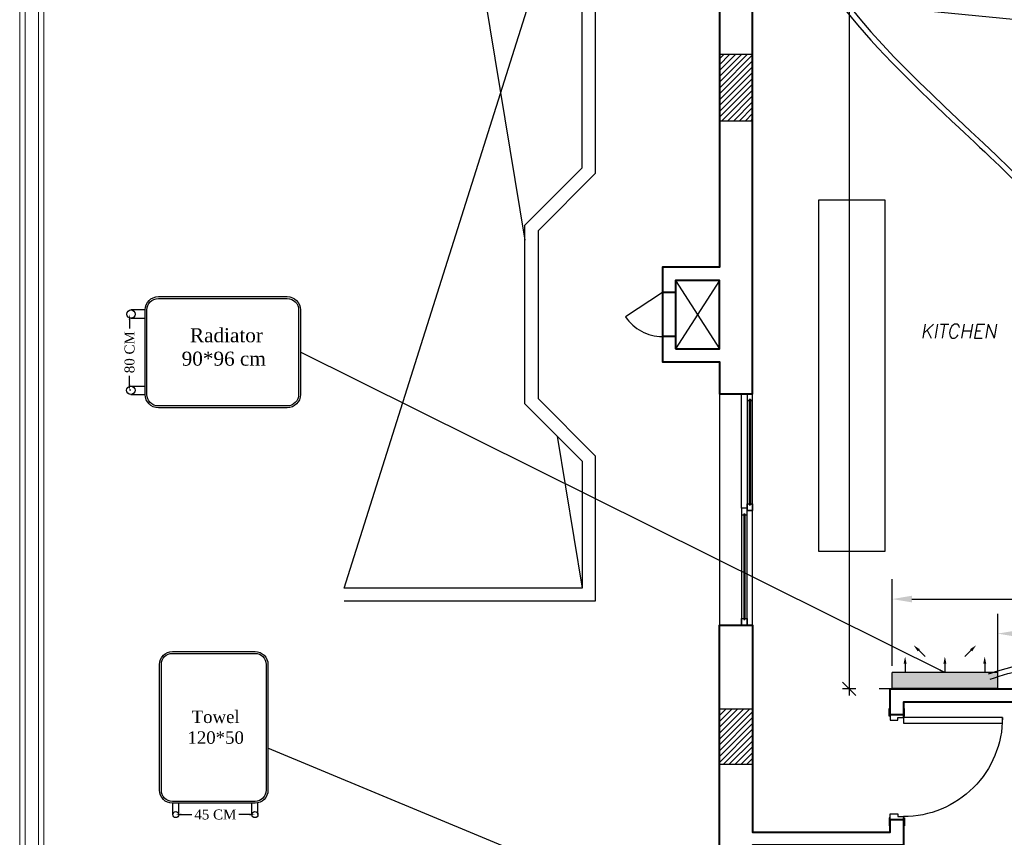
# Model space of a CAD drawing. Header units: metres. Extents: x -710577 to 709766, y -710660 to 709683.
# Tile 34 of 70: x -488.48 to -479.54, y -472.93 to -465.51. Entities that reach past the tile are written whole.
import ezdxf
from ezdxf.enums import TextEntityAlignment as Align

# ---------------------------------------------------------------- set-up
doc = ezdxf.new("R2010")
doc.units = ezdxf.units.M
doc.header["$LTSCALE"] = 50
doc.header["$MEASUREMENT"] = 0
for name, pattern in [('GR XREF$0$HIDDEN', [0.375, 0.25, -0.125]), ('GR-263$0$ground$0$DLINE', [0.55, 0.3, -0.25]), ('GR-263$0$ground$0$DOT2', [0.125, 0, -0.125])]:
    doc.linetypes.add(name, pattern=pattern)
for name, color, linetype in [('BS XREF$0$INT- ARCH Dim', 8, 'Continuous'), ('DIM-IN', 5, 'Continuous'), ('GR XREF$0$INT- COLUMN', 251, 'Continuous'), ('GR XREF$0$INT- COLUMN HATCH', 8, 'Continuous'), ('GR XREF$0$INT- DOORS', 3, 'Continuous'), ('GR XREF$0$INT- FURNITURE', 30, 'Continuous'), ('GR XREF$0$INT- FURNITURE FIXED HIDDEN', 254, 'GR XREF$0$HIDDEN'), ('GR XREF$0$INT- SAN HIDDEN', 254, 'GR XREF$0$HIDDEN'), ('GR XREF$0$INT- WINDOWS', 5, 'Continuous'), ('GR-263$0$ground$0$A-DASH', 21, 'GR-263$0$ground$0$DLINE'), ('GR-263$0$ground$0$A-ELEV.4', 4, 'Continuous'), ('GR-263$0$ground$0$RN', 3, 'Continuous'), ('heating', 10, 'Continuous'), ('heating system', 1, 'Continuous'), ('Samrt Heat', 1, 'Continuous'), ('smart heat', 7, 'Continuous')]:
    doc.layers.add(name, color=color, linetype=linetype)
doc.layers.add('GR XREF$0$INT- WALL', color=7, linetype='Continuous', lineweight=40)
doc.styles.add('AM3', font='times.ttf')
doc.styles.add('GR-263$0$ground$0$AXT', font='simplex.shx')
doc.styles.add('GR-263$0$ground$0$ROMANTICBOLD', font='times.ttf')
doc.styles.get("Standard").update_dxf_attribs({"font": 'arial.ttf'})
doc.dimstyles.new('35', dxfattribs={"dimscale": 0, "dimtxt": 0.09, "dimasz": 0.05, "dimexe": 0, "dimexo": 0, "dimgap": 0, "dimtad": 0, "dimzin": 0, "dimdsep": 46, "dimtxsty": 'AM3', "dimcen": 0, "dimadec": 3, "dimazin": 0, "dimtfac": 1, "dimtofl": 0, "dimtmove": 1, "dimatfit": 3, "dimfxl": 0.18, "dimtfill": 1, "dimtolj": 1, "dimtzin": 0, "dimarcsym": 0})
doc.dimstyles.new('GR-263$0$ground$0$DIM-50$0', dxfattribs={"dimscale": 0, "dimtxt": 0.125, "dimasz": 0.06, "dimexe": 0, "dimexo": 0, "dimgap": 0.05, "dimtad": 1, "dimrnd": 0.5, "dimzin": 0, "dimdsep": 46, "dimtxsty": 'GR-263$0$ground$0$ROMANTICBOLD', "dimblk1": 'GR-263$0$ground$0$DTICK', "dimblk2": 'GR-263$0$ground$0$DTICK', "dimsah": 1, "dimcen": 0.1, "dimclrd": 2, "dimclre": 2, "dimclrt": 3, "dimaunit": 1, "dimadec": 0, "dimazin": 0, "dimtfac": 1e-05, "dimtix": 1, "dimtmove": 2, "dimatfit": 3, "dimldrblk": 'GR-263$0$ground$0$DTICK', "dimfxl": 0, "dimtolj": 1, "dimtzin": 0, "dimarcsym": 0})
doc.dimstyles.get("Standard").update_dxf_attribs({"dimtxt": 0.18, "dimasz": 0.18, "dimexe": 0.18, "dimexo": 0.0625, "dimgap": 0.09, "dimtad": 0, "dimtih": 1, "dimtoh": 1, "dimzin": 0, "dimdsep": 46, "dimtxsty": 'Standard', "dimcen": 0.09, "dimadec": 0, "dimazin": 0, "dimtfac": 1, "dimtofl": 0, "dimtmove": 0, "dimatfit": 3, "dimfxl": 1, "dimtolj": 1, "dimtzin": 0, "dimarcsym": 0})

# ---------------------------------------------------------------- blocks, each defined once
blk = doc.blocks.new('*U1893')
for p, q in [((-10, 99.9999999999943), (-1049.999999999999, 99.99999999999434)), ((-999.9999999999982, 30.00000000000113), (-40.0000000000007, 30.0000000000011)), ((-999.9999999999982, 30.00000000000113), (-999.9999999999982, 19.99999999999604)), ((-999.9999999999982, 19.99999999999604), (-40.0000000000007, 19.999999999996)), ((-40.0000000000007, 30.0000000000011), (-40.0000000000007, 19.999999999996)), ((40.0000000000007, 79.9999999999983), (999.9999999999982, 79.9999999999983)), ((40.0000000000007, 79.9999999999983), (40.0000000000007, 69.99999999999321)), ((40.0000000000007, 69.99999999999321), (999.9999999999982, 69.99999999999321)), ((999.9999999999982, 79.9999999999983), (999.9999999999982, 69.99999999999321))]:
    blk.add_line(p, q)
for points in [[(-1049.999999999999, 299.9999999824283), (1049.999999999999, 299.9999999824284), (1049.999999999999, 0), (-1049.999999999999, 3.673940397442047e-14)], [(-10, 49.9999999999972), (-10, 99.9999999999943), (1049.999999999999, 99.9999999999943), (1049.999999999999, 49.9999999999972)], [(-1049.999999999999, 3.673940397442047e-14), (-1049.999999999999, 49.99999999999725), (10, 49.9999999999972), (10, 0)]]:
    blk.add_lwpolyline(points, close=True)
for points in [[(50.0000000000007, 69.99999999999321), (50.0000000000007, 49.9999999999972), (-10, 49.9999999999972), (-10, 99.9999999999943), (50.0000000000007, 99.9999999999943), (50.0000000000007, 79.9999999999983)], [(989.9999999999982, 69.99999999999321), (989.9999999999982, 49.9999999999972), (1049.999999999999, 49.9999999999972), (1049.999999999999, 99.9999999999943), (989.9999999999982, 99.9999999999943), (989.9999999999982, 79.9999999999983)], [(-989.9999999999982, 19.99999999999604), (-989.9999999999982, 3.673940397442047e-14), (-1049.999999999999, 3.673940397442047e-14), (-1049.999999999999, 49.99999999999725), (-989.9999999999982, 49.99999999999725), (-989.9999999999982, 30.00000000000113)], [(-50.0000000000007, 19.99999999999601), (-50.0000000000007, 0), (10, 0), (10, 49.9999999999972), (-50.0000000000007, 49.9999999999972), (-50.0000000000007, 30.0000000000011)]]:
    blk.add_lwpolyline(points)
blk = doc.blocks.new('*U1897')
at = {"ltscale": 0.03}
for points in [[(1723.630950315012, 737.2234972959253), (1723.630950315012, 737.2334972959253), (1723.560950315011, 737.2334972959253), (1723.560950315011, 737.2234972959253)], [(1724.555950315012, 737.2234972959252), (1724.555950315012, 737.2334972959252), (1724.625950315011, 737.2334972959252), (1724.625950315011, 737.2234972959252)], [(1723.630950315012, 737.1034972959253), (1723.630950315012, 737.0934972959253), (1723.560950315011, 737.0934972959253), (1723.560950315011, 737.1034972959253)], [(1723.693450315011, 737.1034972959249), (1723.693450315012, 736.2034972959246), (1723.643450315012, 736.2034972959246), (1723.643450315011, 737.1034972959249)], [(1724.555950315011, 737.1034972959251), (1724.555950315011, 737.0934972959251), (1724.625950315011, 737.0934972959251), (1724.625950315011, 737.1034972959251)]]:
    blk.add_lwpolyline(points, close=True, dxfattribs=at)
for points in [[(1723.618450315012, 737.1034972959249), (1723.618450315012, 737.2234972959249), (1723.668450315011, 737.2234972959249), (1723.668450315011, 737.1534972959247), (1723.643450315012, 737.1534972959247), (1723.643450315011, 737.1034972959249), (1723.618450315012, 737.1034972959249)], [(1724.568450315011, 737.1034972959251), (1724.568450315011, 737.2234972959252), (1724.518450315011, 737.2234972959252), (1724.518450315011, 737.153497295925), (1724.543450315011, 737.153497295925), (1724.543450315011, 737.1034972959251), (1724.568450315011, 737.1034972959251)]]:
    blk.add_lwpolyline(points, dxfattribs=at)
blk.add_arc((1723.643450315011, 737.1034972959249), 0.9000000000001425, 270.0000000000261, 1.564845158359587e-10, dxfattribs=at)
blk = doc.blocks.new('GR-263$0$ground$0$RN')
at = {"style": 'GR-263$0$ground$0$AXT', "oblique": 10}
for tag, p in [('R1', (0, 0.75)), ('R2', (0, 0.5)), ('R3', (0, 0.25)), ('R4', (0, 0))]:
    blk.add_attdef(tag, text='', height=0.15, dxfattribs=at).set_placement(p, align=Align.MIDDLE)
blk = doc.blocks.new('GR-263$0$ground$0$DTICK')
at = {"color": 3}
blk.add_line((-1, -1), (1, 1), dxfattribs=at)
for p, q in [((-1.00000000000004, 0), (1, 0)), ((0, 1), (0, -1))]:
    blk.add_line(p, q)
blk = doc.blocks.new('*D1899')
at = {"layer": 'BS XREF$0$INT- ARCH Dim', "color": 2, "linetype": 'GR-263$0$ground$0$DOT2', "lineweight": -2, "transparency": 16777216}
for p, q in [((-481.5403311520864, -455.6221320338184), (-480.9471742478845, -455.6221320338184)), ((-480.5742408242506, -471.5823429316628), (-480.9471742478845, -471.5823429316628))]:
    blk.add_line(p, q, dxfattribs=at)
at = {"layer": 'BS XREF$0$INT- ARCH Dim', "color": 2, "lineweight": -2, "transparency": 16777216}
blk.add_line((-480.9471742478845, -455.6821320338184), (-480.9471742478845, -471.5223429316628), dxfattribs=at)
at = {"layer": 'BS XREF$0$INT- ARCH Dim', "color": 2, "lineweight": -2, "transparency": 16777216, "xscale": 0.06, "yscale": 0.06, "zscale": 0.06}
for p, rotation in [((-480.9471742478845, -455.6221320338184), 90), ((-480.9471742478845, -471.5823429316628), 270)]:
    blk.add_blockref('GR-263$0$ground$0$DTICK', p, dxfattribs=dict(at, rotation=rotation))
at = {"layer": 'BS XREF$0$INT- ARCH Dim', "color": 3, "transparency": 16777216, "insert": (-481.0609359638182, -463.6022374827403), "char_height": 0.125, "attachment_point": 5, "rotation": 90, "style": 'GR-263$0$ground$0$ROMANTICBOLD'}
blk.add_mtext('\\A1;16.00', dxfattribs=at)
blk = doc.blocks.new('A$C4BE8651F')
h = blk.add_hatch(color=240)
h.set_gradient(color1=(250, 5, 38), color2=(238, 110, 242), tint=1, name='INVCURVED')
h.paths.add_polyline_path([(-0.4668932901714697, 0.06137046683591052), (-0.4668932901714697, 0.01214402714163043), (-0.4668932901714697, -0.03862953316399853), (0.1932455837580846, -0.03846275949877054), (0.1932455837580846, 0.0615372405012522)])
at = {"color": 1}
for p, q in [((0.1932455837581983, 0.06214402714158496), (-0.4668932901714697, 0.06214402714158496)), ((-0.4668932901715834, -0.03846275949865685), (-0.4668932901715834, 0.06153724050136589)), ((0.1932455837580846, -0.03846275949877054), (0.1932455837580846, 0.0615372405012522)), ((0.1932455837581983, -0.03785597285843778), (-0.4668932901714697, -0.03785597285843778))]:
    blk.add_line(p, q, dxfattribs=at)
for points in [[(-0.3318341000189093, 0.2324796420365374, 0, 0.019125, 0), (-0.3002786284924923, 0.200924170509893, 0.019125, 0.019125, 0), (-0.3002786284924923, 0.200924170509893, 0.019125, 0.019125, 0)], [(0.05818639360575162, 0.2324796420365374, 0, 0.019125, 0), (0.02663092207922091, 0.200924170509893, 0.019125, 0.019125, 0), (0.02663092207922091, 0.200924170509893, 0.019125, 0.019125, 0)], [(-0.3854488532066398, 0.1617818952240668, 0, 0.019125, 0), (-0.3854488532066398, 0.1171557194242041, 0.019125, 0.019125, 0), (-0.3854488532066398, 0.1171557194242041, 0.019125, 0.019125, 0)], [(-0.1368238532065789, 0.1617818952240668, 0, 0.019125, 0), (-0.1368238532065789, 0.1171557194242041, 0.019125, 0.019125, 0), (-0.1368238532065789, 0.1171557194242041, 0.019125, 0.019125, 0)], [(0.1118011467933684, 0.1617818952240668, 0, 0.019125, 0), (0.1118011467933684, 0.1171557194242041, 0.019125, 0.019125, 0), (0.1118011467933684, 0.1171557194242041, 0.019125, 0.019125, 0)]]:
    blk.add_lwpolyline(points, format="xyseb", dxfattribs=at)
for points in [[(-0.3002786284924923, 0.200924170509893), (-0.2611363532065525, 0.1617818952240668)], [(0.02663092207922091, 0.200924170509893), (-0.01251135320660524, 0.1617818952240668)], [(-0.3854488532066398, 0.1171557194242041), (-0.3854488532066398, 0.06180018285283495)], [(-0.1368238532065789, 0.1171557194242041), (-0.1368238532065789, 0.06180018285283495)], [(0.1118011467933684, 0.1171557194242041), (0.1118011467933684, 0.06180018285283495)]]:
    blk.add_lwpolyline(points, dxfattribs=at)
blk = doc.blocks.new('*D1923')
at = {"layer": 'DIM-IN', "color": 0, "lineweight": -2, "transparency": 16777216}
for p, q in [((-479.5972062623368, -471.5169573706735), (-479.5972062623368, -470.9004880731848)), ((-477.3725907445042, -471.5215055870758), (-477.3725907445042, -470.9004880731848)), ((-479.4172062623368, -471.0804880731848), (-478.8092914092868, -471.0804880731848)), ((-477.5525907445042, -471.0804880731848), (-478.1605055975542, -471.0804880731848))]:
    blk.add_line(p, q, dxfattribs=at)
at = {"layer": 'DIM-IN', "color": 0, "transparency": 16777216}
for points in [[(-479.4172062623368, -471.0504880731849), (-479.4172062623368, -471.1104880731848), (-479.5972062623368, -471.0804880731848)], [(-477.5525907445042, -471.0504880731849), (-477.5525907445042, -471.1104880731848), (-477.3725907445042, -471.0804880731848)]]:
    blk.add_solid(points, dxfattribs=at)
at = {"layer": 'DIM-IN', "color": 0, "transparency": 16777216, "insert": (-478.4848985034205, -471.0804880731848), "char_height": 0.18, "attachment_point": 5}
blk.add_mtext('\\A1;2.22', dxfattribs=at)
blk = doc.blocks.new('*D1924')
at = {"layer": 'DIM-IN', "color": 0, "lineweight": -2, "transparency": 16777216}
for p, q in [((-480.5572058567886, -471.3715334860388), (-480.5572058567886, -470.586715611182)), ((-477.3741763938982, -471.5198429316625), (-477.3741763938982, -470.586715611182)), ((-480.3772058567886, -470.766715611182), (-479.2895928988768, -470.766715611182)), ((-477.5541763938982, -470.766715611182), (-478.64178935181, -470.766715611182))]:
    blk.add_line(p, q, dxfattribs=at)
at = {"layer": 'DIM-IN', "color": 0, "transparency": 16777216}
for points in [[(-480.3772058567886, -470.736715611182), (-480.3772058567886, -470.796715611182), (-480.5572058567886, -470.766715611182)], [(-477.5541763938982, -470.736715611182), (-477.5541763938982, -470.796715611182), (-477.3741763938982, -470.766715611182)]]:
    blk.add_solid(points, dxfattribs=at)
at = {"layer": 'DIM-IN', "color": 0, "transparency": 16777216, "insert": (-478.9656911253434, -470.766715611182), "char_height": 0.18, "attachment_point": 5}
blk.add_mtext('\\A1;3.18', dxfattribs=at)
blk = doc.blocks.new('A$C55C45C6C')
at = {"layer": 'heating', "color": 1}
for p, q in [((-0.2158227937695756, 0.5957406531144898), (-0.3727055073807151, 0.5957406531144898)), ((-0.3727055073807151, 0.5025716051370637), (-0.2158227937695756, 0.5025716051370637))]:
    blk.add_line(p, q, dxfattribs=at)
at = {"layer": 'heating', "color": 5}
for p, q in [((-0.3744792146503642, -0.2496371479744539), (-0.2158227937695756, -0.2496371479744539)), ((-0.3744792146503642, -0.34280619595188), (-0.2158227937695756, -0.34280619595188))]:
    blk.add_line(p, q, dxfattribs=at)
at = {"layer": 'heating system', "color": 4, "linetype": 'ByBlock', "lineweight": -2, "ltscale": 0.3}
for points in [[(-0.0690124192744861, 0.7425510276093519), (1.36087907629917, 0.7425510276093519, -0.4142135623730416), (1.50768945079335, 0.5957406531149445), (1.50768945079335, -0.3428061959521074, -0.4142135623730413), (1.36087907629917, -0.489616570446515), (-0.0690124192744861, -0.489616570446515, -0.414213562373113), (-0.2158227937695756, -0.3428061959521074), (-0.2158227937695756, 0.5957406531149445, -0.4142135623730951)], [(-0.0690124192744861, 0.7220758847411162), (1.36087907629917, 0.7220758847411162, -0.4142135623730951), (1.487214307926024, 0.5957406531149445), (1.487214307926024, -0.3428061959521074, -0.4142135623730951), (1.36087907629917, -0.4691414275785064), (-0.0690124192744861, -0.4691414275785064, -0.4142135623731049), (-0.1953476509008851, -0.3428061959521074), (-0.1953476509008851, 0.5957406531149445, -0.4142135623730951)]]:
    blk.add_lwpolyline(points, format="xyb", close=True, dxfattribs=at)
at = {"layer": 'heating system', "color": 1, "linetype": 'ByBlock', "lineweight": -2, "ltscale": 0.3}
blk.add_circle((-0.3727055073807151, 0.5491561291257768), 0.0465845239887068, dxfattribs=at)
at = {"layer": 'heating system', "color": 5, "linetype": 'ByBlock', "lineweight": -2, "ltscale": 0.3}
blk.add_circle((-0.3744792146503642, -0.2962216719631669), 0.0465845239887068, dxfattribs=at)
blk = doc.blocks.new('*D1925')
at = {"layer": 'Samrt Heat', "color": 0, "lineweight": -2, "transparency": 16777216}
for p, q in [((-487.4857218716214, -468.2286145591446), (-487.4857218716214, -468.3437585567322)), ((-487.4857218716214, -468.8209789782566), (-487.4857218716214, -468.7058349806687)), ((-487.4743468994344, -468.8709789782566), (-487.4857218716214, -468.8709789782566))]:
    blk.add_line(p, q, dxfattribs=at)
at = {"layer": 'Samrt Heat', "color": 0, "transparency": 16777216}
for points in [[(-487.4940552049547, -468.2286145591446), (-487.4773885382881, -468.2286145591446), (-487.4857218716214, -468.1786145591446)], [(-487.4940552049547, -468.8209789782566), (-487.4773885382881, -468.8209789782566), (-487.4857218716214, -468.8709789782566)]]:
    blk.add_solid(points, dxfattribs=at)
at = {"layer": 'Samrt Heat', "color": 0, "transparency": 16777216, "insert": (-487.4857218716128, -468.5247967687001), "char_height": 0.09, "attachment_point": 5, "rotation": 90, "style": 'AM3', "bg_fill": 3, "box_fill_scale": 1.25, "bg_fill_color": 256, "bg_fill_true_color": 13158600, "bg_fill_transparency": 0}
blk.add_mtext('\\A1;80 CM', dxfattribs=at)
blk = doc.blocks.new('*D1927')
at = {"layer": 'Samrt Heat', "color": 0, "lineweight": -2, "transparency": 16777216}
for p, q in [((-487.0155649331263, -472.7237025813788), (-486.8902436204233, -472.7237025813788)), ((-486.3968761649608, -472.7237025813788), (-486.5221974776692, -472.7237025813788))]:
    blk.add_line(p, q, dxfattribs=at)
at = {"layer": 'Samrt Heat', "color": 0, "transparency": 16777216}
for points in [[(-487.0155649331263, -472.7153692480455), (-487.0155649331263, -472.7320359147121), (-487.0655649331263, -472.7237025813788)], [(-486.3968761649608, -472.7153692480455), (-486.3968761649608, -472.7320359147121), (-486.3468761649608, -472.7237025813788)]]:
    blk.add_solid(points, dxfattribs=at)
at = {"layer": 'Samrt Heat', "color": 0, "transparency": 16777216, "insert": (-486.7062205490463, -472.7237025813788), "char_height": 0.09, "attachment_point": 5, "style": 'AM3', "bg_fill": 3, "box_fill_scale": 1.25, "bg_fill_color": 256, "bg_fill_true_color": 13158600, "bg_fill_transparency": 0}
blk.add_mtext('\\A1;45 CM', dxfattribs=at)

msp = doc.modelspace()

# ---------------------------------------------------------------- hatches: boundary and pattern name
at = {"layer": 'GR XREF$0$INT- COLUMN HATCH'}
h = msp.add_hatch(dxfattribs=at)
h.set_pattern_fill('ANSI31', color=256, scale=0.3000000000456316, style=0)
h.set_pattern_definition([(45, (257.9766295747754, -720.9241200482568), (-0.02651650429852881, 0.02651650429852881), [])])
h.paths.add_polyline_path([(-482.1242882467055, -466.4223500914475), (-481.8242882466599, -466.4223500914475), (-481.8242882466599, -465.8223500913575), (-482.1242882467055, -465.8223500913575)])
h = msp.add_hatch(dxfattribs=at)
h.set_pattern_fill('ANSI31', color=256, scale=0.3000000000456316, style=0)
h.set_pattern_definition([(45, (275.9267453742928, -720.9241200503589), (-0.02651650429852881, 0.02651650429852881), [])])
h.paths.add_polyline_path([(-482.1243852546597, -472.267330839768), (-481.8243852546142, -472.267330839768), (-481.8243852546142, -471.767330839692), (-482.1243852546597, -471.767330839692)])

# ---------------------------------------------------------------- linework, layer by layer
at = {"color": 1}
for points, knots in [([(-481.7654959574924, -460.7909966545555), (-481.7399291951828, -460.9937847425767), (-481.7144332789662, -461.1960548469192), (-481.6737975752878, -461.6246925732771), (-481.6618377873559, -461.8517097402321), (-481.6588198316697, -462.3147146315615), (-481.6652850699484, -462.549515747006), (-481.6790858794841, -463.2521951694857), (-481.6811220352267, -463.7183680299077), (-481.5483764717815, -464.3845919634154), (-481.4737904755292, -464.6069308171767), (-481.265374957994, -465.0251653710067), (-481.1342784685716, -465.222531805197), (-480.6874254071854, -465.7912713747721), (-480.3181402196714, -466.1395524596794), (-479.6999614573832, -466.7198836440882), (-479.4523111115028, -466.951578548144), (-479.0065833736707, -467.4203783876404), (-478.8066714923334, -467.65659721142), (-478.5217917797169, -468.0879473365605), (-478.4212045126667, -468.2756143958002), (-478.2627618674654, -468.6728451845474), (-478.2019322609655, -468.8817960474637), (-478.0854962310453, -469.3048610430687), (-478.0298633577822, -469.5189217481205), (-477.9058947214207, -469.8932408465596), (-477.8400833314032, -470.0546966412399), (-477.6917031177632, -470.3660876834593), (-477.612307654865, -470.5178155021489), (-477.4631438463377, -470.847896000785), (-477.3985949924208, -471.0281475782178), (-477.3410615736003, -471.3311631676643), (-477.3290507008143, -471.4469261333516), (-477.3263280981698, -471.5953029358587), (-477.3263697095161, -471.6277199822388), (-477.3264148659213, -471.6604665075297)], [0, 0, 0, 0, 0.6169701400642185, 0.6169701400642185, 1.297081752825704, 1.297081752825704, 1.97719336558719, 1.97719336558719, 3.337416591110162, 3.337416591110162, 4.065257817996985, 4.065257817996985, 4.793099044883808, 4.793099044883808, 6.248781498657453, 6.248781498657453, 7.21491702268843, 7.21491702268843, 8.132301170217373, 8.132301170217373, 8.790375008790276, 8.790375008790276, 9.44844884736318, 9.44844884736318, 10.10297624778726, 10.10297624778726, 10.61522172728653, 10.61522172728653, 11.12746720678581, 11.12746720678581, 11.71501520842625, 11.71501520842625, 12.07088542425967, 12.07088542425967, 12.16915302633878, 12.16915302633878, 12.16915302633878, 12.16915302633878]), ([(-479.6667487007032, -471.4934975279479), (-479.5575698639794, -471.459038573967), (-479.4502549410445, -471.4256284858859), (-479.2312111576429, -471.3794313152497), (-479.120829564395, -471.366500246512), (-478.8956105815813, -471.3543375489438), (-478.7783930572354, -471.3500932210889), (-478.5497535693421, -471.3394347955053), (-478.4408908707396, -471.338998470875), (-478.2282377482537, -471.3746180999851), (-478.1210453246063, -471.4067252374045), (-477.9060509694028, -471.4620058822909), (-477.8000106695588, -471.4817900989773), (-477.6155766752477, -471.5394961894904), (-477.5392775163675, -471.5769686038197), (-477.4481136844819, -471.6856024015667), (-477.4174872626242, -471.7505587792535), (-477.3858569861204, -471.819494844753)], [0, 0, 0, 0, 0.3433707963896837, 0.3433707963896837, 0.6867415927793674, 0.6867415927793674, 1.030112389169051, 1.030112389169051, 1.373483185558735, 1.373483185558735, 1.716853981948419, 1.716853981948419, 2.010440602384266, 2.010440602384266, 2.304027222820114, 2.304027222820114, 2.523128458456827, 2.523128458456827, 2.523128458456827, 2.523128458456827])]:
    msp.add_open_spline(points, degree=3, knots=knots, dxfattribs=at)
at = {"color": 5}
for points in [[(-481.7158886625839, -460.7847423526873), (-481.617353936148, -461.7882913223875), (-481.4550221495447, -464.4834772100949), (-478.3463350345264, -468.3356530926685), (-477.8127110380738, -469.9841772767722), (-477.3725447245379, -470.9718755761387), (-477.277416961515, -471.5408928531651), (-477.27641491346, -471.660535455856)], [(-479.6817978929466, -471.445816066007), (-479.4232694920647, -471.3701577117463), (-479.1345460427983, -471.3197732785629), (-478.797857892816, -471.3014442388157), (-478.4014476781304, -471.297331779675), (-477.9417080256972, -471.4008513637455), (-477.4593220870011, -471.5950084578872), (-477.3404123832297, -471.7986432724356)]]:
    msp.add_spline(points, degree=3, dxfattribs=at)
at = {"layer": 'GR XREF$0$INT- COLUMN'}
for points in [[(-482.1242882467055, -466.4223500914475), (-481.8242882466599, -466.4223500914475), (-481.8242882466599, -465.8223500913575), (-482.1242882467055, -465.8223500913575)], [(-482.1243852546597, -472.267330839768), (-481.8243852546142, -472.267330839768), (-481.8243852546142, -471.767330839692), (-482.1243852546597, -471.767330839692)]]:
    msp.add_lwpolyline(points, close=True, dxfattribs=at)
at = {"layer": 'GR XREF$0$INT- FURNITURE'}
for p, q in [((-481.2241724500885, -467.1400437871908), (-480.6241724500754, -467.1400437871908)), ((-481.2241724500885, -470.3349146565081), (-481.2241724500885, -467.1400437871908)), ((-481.2241724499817, -467.1400437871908), (-480.6241724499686, -467.1400437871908)), ((-481.2241724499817, -470.3349146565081), (-481.2241724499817, -467.1400437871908)), ((-480.6241724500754, -467.1400437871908), (-480.6241724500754, -470.3349146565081)), ((-480.6241724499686, -467.1400437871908), (-480.6241724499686, -470.3349146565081)), ((-480.6241724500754, -470.3349146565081), (-481.2241724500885, -470.3349146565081)), ((-480.6241724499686, -470.3349146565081), (-481.2241724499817, -470.3349146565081))]:
    msp.add_line(p, q, dxfattribs=at)
at = {"layer": 'GR XREF$0$INT- FURNITURE FIXED HIDDEN'}
for p, q in [((-481.2241724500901, -467.1400437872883), (-480.624172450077, -467.1400437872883)), ((-481.2241724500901, -470.3349146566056), (-481.2241724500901, -467.1400437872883)), ((-481.2241724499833, -467.1400437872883), (-480.6241724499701, -467.1400437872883)), ((-481.2241724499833, -470.3349146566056), (-481.2241724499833, -467.1400437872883)), ((-480.624172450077, -467.1400437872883), (-480.624172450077, -470.3349146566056)), ((-480.6241724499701, -467.1400437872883), (-480.6241724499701, -470.3349146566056)), ((-480.624172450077, -470.3349146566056), (-481.2241724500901, -470.3349146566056)), ((-480.6241724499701, -470.3349146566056), (-481.2241724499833, -470.3349146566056))]:
    msp.add_line(p, q, dxfattribs=at)
at = {"layer": 'GR XREF$0$INT- SAN HIDDEN'}
for p, q in [((-482.1241724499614, -467.8725609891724), (-482.5241724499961, -468.4937374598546)), ((-482.5241724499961, -467.8725609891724), (-482.1241724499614, -468.4937374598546)), ((-482.6441724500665, -467.9831492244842), (-482.9783697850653, -468.2029494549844)), ((-482.6441724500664, -467.9831492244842), (-482.6441724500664, -468.3831492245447)), ((-482.5241724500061, -467.9831492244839), (-482.5241724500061, -468.3831492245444))]:
    msp.add_line(p, q, dxfattribs=at)
msp.add_arc((-482.6441724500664, -467.9831492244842), 0.4000000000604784, 213.3327571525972, 270, dxfattribs=at)
at = {"layer": 'GR XREF$0$INT- WALL'}
for p, q in [((-482.5241724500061, -467.9831492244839), (-482.6441724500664, -467.9831492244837)), ((-482.5241724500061, -468.3831492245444), (-482.6441724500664, -468.3831492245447))]:
    msp.add_line(p, q, dxfattribs=at)
for points in [[(-481.8242608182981, -464.9177171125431), (-482.1241429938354, -464.9177171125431), (-482.1241724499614, -467.7525609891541), (-482.6441724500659, -467.7525609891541), (-482.6441724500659, -468.613737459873), (-482.1241724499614, -468.613737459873), (-482.1242788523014, -468.9023429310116), (-481.8242788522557, -468.9023429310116)], [(-482.5241724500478, -468.4937374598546), (-482.1241724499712, -468.4937374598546), (-482.1241724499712, -467.8725609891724), (-482.524172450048, -467.8725609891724)], [(-480.5743617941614, -471.8173429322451), (-480.5742408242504, -471.5823429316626), (-477.3741763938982, -471.5823429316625), (-477.3741724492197, -473.2737609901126), (-476.5741724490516, -473.2737610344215), (-476.5741724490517, -473.5237610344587), (-477.3741724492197, -473.5237609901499), (-477.3741724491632, -475.1023429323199), (-476.9741724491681, -475.1023429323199), (-476.9741724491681, -475.4523429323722), (-477.374381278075, -475.4523429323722), (-477.3743812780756, -476.3727359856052), (-477.8593852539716, -476.3727359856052), (-477.8593852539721, -475.9727359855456), (-477.6741724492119, -475.9727359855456), (-477.6741763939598, -471.7023429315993), (-480.4543013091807, -471.7023429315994), (-480.4544222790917, -471.8173429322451)]]:
    msp.add_lwpolyline(points, close=True, dxfattribs=at)
msp.add_lwpolyline([(-481.6393852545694, -475.6023429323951), (-482.1241639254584, -475.6023429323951), (-482.1243852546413, -471.0023429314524), (-481.8243852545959, -471.0023429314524), (-481.8241427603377, -472.8823429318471), (-480.5744222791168, -472.8823429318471), (-480.5744222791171, -472.7673429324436), (-480.4544222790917, -472.7673429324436), (-480.4542362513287, -473.0023429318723), (-481.8241724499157, -473.0023429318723), (-481.8241724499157, -475.2023429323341), (-481.6393852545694, -475.2023429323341), (-481.6393852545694, -475.6023429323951)], dxfattribs=at)
at = {"layer": 'GR-263$0$ground$0$A-DASH', "linetype": 'ByBlock'}
for p, q in [((-485.1888787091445, -459.64502671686), (-483.8939596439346, -467.5086027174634)), ((-485.5359872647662, -470.6663749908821), (-483.3739596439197, -463.8312115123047)), ((-483.600967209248, -469.2878399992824), (-483.3739596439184, -470.6663749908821))]:
    msp.add_line(p, q, dxfattribs=at)
at = {"layer": 'GR-263$0$ground$0$A-ELEV.4'}
for points in [[(-483.3739596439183, -469.514847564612), (-483.8939596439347, -468.9948475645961), (-483.8939596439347, -467.3714508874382), (-483.3739596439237, -466.8514508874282), (-483.3736686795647, -463.8311584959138), (-483.9726775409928, -463.8311853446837), (-483.903919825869, -458.103045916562), (-483.7839982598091, -458.107304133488), (-483.8483460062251, -463.7111797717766), (-483.25366358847, -463.7111531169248), (-483.2539617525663, -466.9011586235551), (-483.7739596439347, -467.4211565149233), (-483.7739596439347, -468.945141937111), (-483.2539596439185, -469.4651419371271)], [(-483.2539596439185, -469.4651419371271), (-483.2539596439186, -470.7863749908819), (-485.5359872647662, -470.7863749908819)], [(-483.3739596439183, -469.514847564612), (-483.3739596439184, -470.6663749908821), (-485.5359872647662, -470.6663749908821)]]:
    msp.add_lwpolyline(points, dxfattribs=at)
at = {"layer": 'Samrt Heat', "color": 5, "lineweight": -3}
for p, q in [((-487.0929781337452, -472.7237025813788), (-487.0929781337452, -472.620544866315)), ((-487.0381517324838, -472.7237025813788), (-487.0381517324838, -472.620544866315))]:
    msp.add_line(p, q, dxfattribs=at)
at = {"layer": 'Samrt Heat', "color": 1, "linetype": 'ByBlock', "lineweight": -3, "ltscale": 0.3}
for p, q in [((-486.3739163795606, -472.7191958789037), (-486.3739163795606, -472.620544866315)), ((-486.3194629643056, -472.7237025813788), (-486.3194629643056, -472.6175476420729))]:
    msp.add_line(p, q, dxfattribs=at)
at = {"layer": 'Samrt Heat', "color": 4, "lineweight": -3}
for points in [[(-486.2284897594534, -471.3605309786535), (-486.2284897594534, -472.5032220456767, -0.4142135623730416), (-486.3458125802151, -472.620544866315), (-487.0958478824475, -472.620544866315, -0.4142135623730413), (-487.2131707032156, -472.5032220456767), (-487.2131707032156, -471.3605309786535, -0.414213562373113), (-487.0958478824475, -471.2432081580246), (-486.3458125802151, -471.2432081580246, -0.4142135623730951)], [(-486.2448523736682, -471.3605309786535), (-486.2448523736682, -472.5032220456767, -0.4142135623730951), (-486.3458125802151, -472.6041822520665), (-487.0958478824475, -472.6041822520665, -0.4142135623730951), (-487.1968080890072, -472.5032220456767), (-487.1968080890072, -471.3605309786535, -0.4142135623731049), (-487.0958478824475, -471.2595707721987), (-486.3458125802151, -471.2595707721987, -0.4142135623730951)]]:
    msp.add_lwpolyline(points, format="xyb", close=True, dxfattribs=at)
at = {"layer": 'Samrt Heat', "color": 5, "linetype": 'ByBlock', "lineweight": -3, "ltscale": 0.3}
msp.add_circle((-487.0655649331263, -472.7237025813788), 0.0274132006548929, dxfattribs=at)
at = {"layer": 'Samrt Heat', "color": 1, "linetype": 'ByBlock', "lineweight": -3, "ltscale": 0.3}
msp.add_circle((-486.3468761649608, -472.7237025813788), 0.0274132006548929, dxfattribs=at)
at = {"layer": 'smart heat', "color": 240, "lineweight": 0, "true_color": 0xed1f24}
for p, q in [((-488.3142395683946, -454.3764860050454), (-488.3142395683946, -479.3052938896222)), ((-488.2637184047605, -454.3764860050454), (-488.2637184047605, -479.3052938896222)), ((-488.4336358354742, -454.5268924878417), (-488.4336358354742, -479.1537303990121))]:
    msp.add_line(p, q, dxfattribs=at)
at = {"layer": 'smart heat', "color": 1, "lineweight": 0}
msp.add_line((-488.4841569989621, -454.5268924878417), (-488.4841569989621, -479.1537303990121), dxfattribs=at)

# ---------------------------------------------------------------- block references
at = {"layer": 'GR XREF$0$INT- DOORS', "xscale": -1, "rotation": 90}
msp.add_blockref('*U1897', (256.6490751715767, 1251.801107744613), dxfattribs=at)
at = {"layer": 'GR XREF$0$INT- WINDOWS', "xscale": -0.001000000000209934, "yscale": 0.001000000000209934, "zscale": 0.001000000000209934, "rotation": 90}
msp.add_blockref('*U1893', (-481.8242788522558, -469.952342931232), dxfattribs=at)
at = {"layer": 'GR-263$0$ground$0$RN'}
ref = msp.add_blockref('GR-263$0$ground$0$RN', (-479.9543962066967, -468.7499956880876), dxfattribs=dict(at, xscale=-0.8333333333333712, yscale=0.8333333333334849, zscale=0.8333333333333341))
ref.add_attrib('R2', 'KITCHEN', dxfattribs={"layer": '0', "height": 0.1250000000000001, "style": 'GR-263$0$ground$0$AXT', "oblique": 10}).set_placement((-479.9543962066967, -468.3333290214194), align=Align.MIDDLE)
at = {"layer": 'smart heat', "color": 0, "lineweight": -3, "xscale": 0.8190000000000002, "yscale": 0.8190000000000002, "zscale": 0.8190000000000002}
msp.add_blockref('A$C55C45C6C', (-487.1676483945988, -468.6283734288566), dxfattribs=at)
at = {"layer": 'smart heat', "xscale": 1.45423884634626, "yscale": 1.45423884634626, "zscale": 1.45423884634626}
msp.add_blockref('A$C4BE8651F', (-479.8782314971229, -471.5244057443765), dxfattribs=at)

# ---------------------------------------------------------------- texts
at = {"layer": 'Samrt Heat', "color": 0, "linetype": 'ByBlock', "lineweight": -3, "ltscale": 0.3, "insert": (-486.7034589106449, -471.9309677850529), "char_height": 0.1131104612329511, "width": 0.9201938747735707, "attachment_point": 5, "style": 'AM3'}
msp.add_mtext('\\A1;Towel 120*50', dxfattribs=at)
at = {"layer": 'smart heat', "color": 0, "linetype": 'ByBlock', "lineweight": -3, "ltscale": 0.3, "insert": (-486.6298741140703, -468.5843438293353), "char_height": 0.1275127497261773, "width": 1.27836320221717, "attachment_point": 5, "style": 'AM3'}
msp.add_mtext('\\A1; Radiator \\P90*96 cm\\P  ', dxfattribs=at)

# ---------------------------------------------------------------- dimensions: what is measured, and where the dimension line sits
at = {"layer": 'BS XREF$0$INT- ARCH Dim', "color": 2}
dim = msp.add_linear_dim(base=(-480.9471742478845, -471.5823429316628), p1=(-481.5403311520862, -455.6221320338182), p2=(-480.5742408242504, -471.5823429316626), angle=90, dimstyle='GR-263$0$ground$0$DIM-50$0', override={"dimscale": 1}, dxfattribs=at)
dim.commit()
dim.dimension.update_dxf_attribs({"geometry": '*D1899', "text_midpoint": (-481.0609359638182, -463.6022374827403)})
at = {"layer": 'DIM-IN', "color": 0}
for base, p1, p2, picture, middle in [((-480.5572058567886, -470.766715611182), (-477.3741763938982, -471.5823429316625), (-480.5572058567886, -471.4340334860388), '*D1924', (-478.9656911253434, -470.766715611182)), ((-479.5972062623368, -471.0804880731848), (-477.3725907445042, -471.5840055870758), (-479.5972062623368, -471.5794573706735), '*D1923', (-478.4848985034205, -471.0804880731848))]:
    dim = msp.add_linear_dim(base=base, p1=p1, p2=p2, dimstyle='Standard', dxfattribs=at)
    dim.commit()
    dim.dimension.update_dxf_attribs({"geometry": picture, "text_midpoint": middle})

# ---------------------------------------------------------------- leaders
at = {"layer": 'Samrt Heat', "color": 0}
for points in [[(-475.1946266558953, -465.9229681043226), (-485.932850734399, -464.8676222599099)], [(-480.0772060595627, -471.4345335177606), (-485.932850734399, -468.5247967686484)]]:
    msp.add_leader(points, dimstyle='35', override={"dimscale": 1}, dxfattribs=at)
at = {"layer": 'Samrt Heat', "color": 0, "linetype": 'Continuous', "lineweight": -3}
msp.add_leader([(-479.0454926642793, -475.1038821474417), (-486.2284897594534, -472.1212748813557)], dimstyle='Standard', dxfattribs=at)

# ---------------------------------------------------------------- next in the draw order: dimensions: what is measured, and where the dimension line sits
at = {"layer": 'Samrt Heat', "color": 0}
dim = msp.add_linear_dim(base=(-487.4857218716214, -468.8709789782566), p1=(-487.4857218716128, -468.1786145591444), p2=(-487.4743468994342, -468.8709789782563), angle=90, text='80 CM', dimstyle='35', override={"dimscale": 1}, dxfattribs=at)
dim.commit()
dim.dimension.update_dxf_attribs({"geometry": '*D1925', "text_midpoint": (-487.4857218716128, -468.5247967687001), "dimtype": 160})
dim = msp.add_linear_dim(base=(-487.0655649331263, -472.7237025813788), p1=(-486.3468761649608, -472.7237025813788), p2=(-487.0655649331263, -472.7237025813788), text='45 CM', dimstyle='35', override={"dimscale": 1}, dxfattribs=at)
dim.commit()
dim.dimension.update_dxf_attribs({"geometry": '*D1927', "text_midpoint": (-486.7062205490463, -472.7237025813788), "dimtype": 160})

doc.saveas('drawing.dxf')
